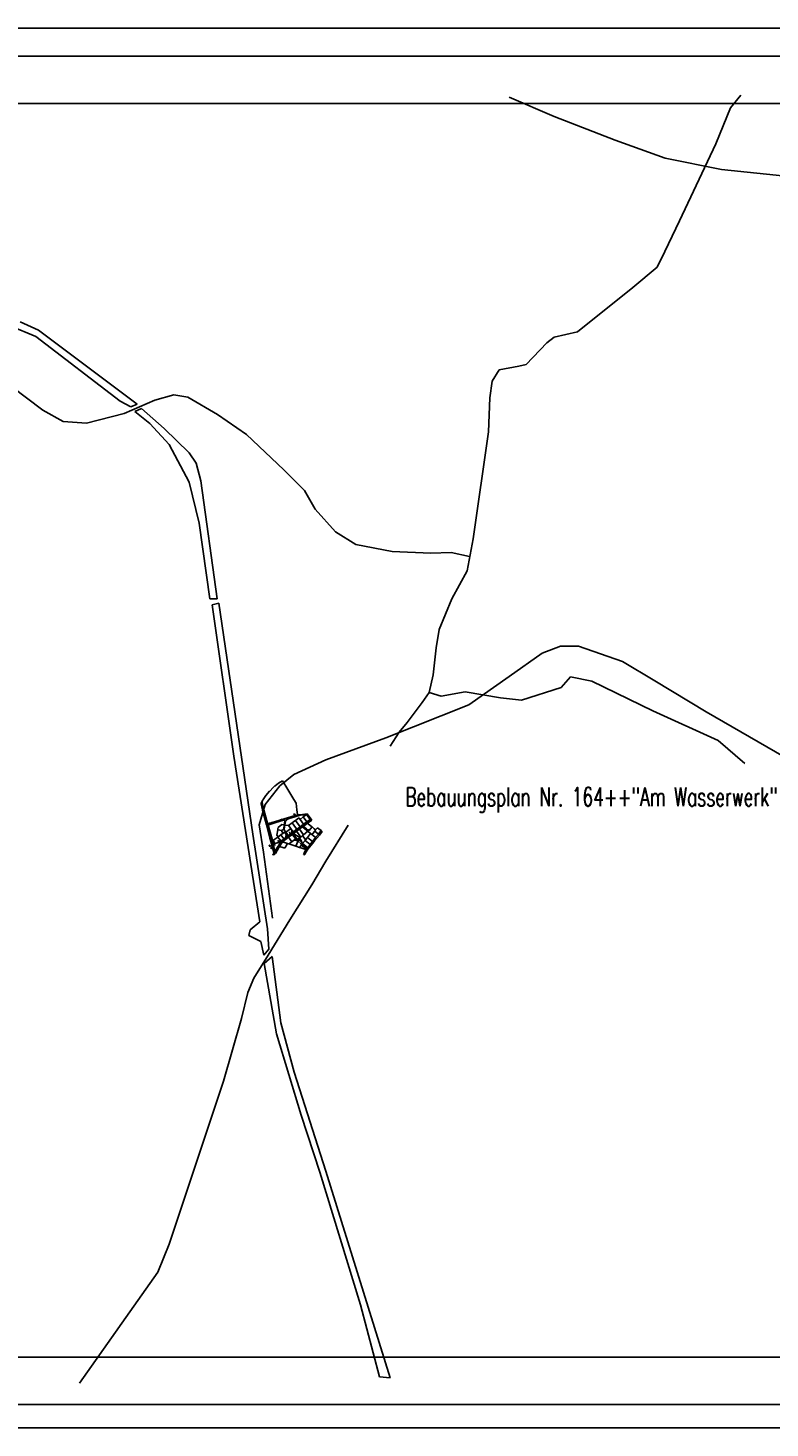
# Model space of a CAD drawing. Extents: x 3404591 to 3419117, y 5785597 to 5793047.
# Tile 2 of 3: x 3408490 to 3412425, y 5785622 to 5793047. Entities that reach past the tile are written whole.
import ezdxf

# ---------------------------------------------------------------- set-up
doc = ezdxf.new("R2010")
doc.units = 0
doc.header["$MEASUREMENT"] = 0
for name, pattern in [('LINIENART0', [0]), ('LINIENART1', [50, 40, -10]), ('LINIENART2', [26, 20, -6])]:
    doc.linetypes.add(name, pattern=pattern)
for name, color, linetype in [('Autobahn', 7, 'Continuous'), ('Beschriftung_Kreis', 7, 'Continuous'), ('Bundesstraße', 7, 'Continuous'), ('Eisenbahn', 7, 'Continuous'), ('hl', 7, 'Continuous'), ('KATASTER', 7, 'Continuous'), ('Landstraße', 7, 'Continuous'), ('MwKanalPlanung', 7, 'Continuous'), ('NULLEBENE', 7, 'Continuous'), ('Rahmen', 7, 'Continuous'), ('RwKanalBestand', 7, 'Continuous'), ('SwKanalPlanung', 7, 'Continuous')]:
    doc.layers.add(name, color=color, linetype=linetype)
doc.styles.add('SIMPLEX', font='simplex')

# ---------------------------------------------------------------- blocks, each defined once
blk = doc.blocks.new('EINLAUM-107')
at = {"layer": 'NULLEBENE', "color": 1, "linetype": 'LINIENART0'}
for p, q in [((-0.40022, 0.24996), (-0.40022, -0.25004)), ((-0.40022, 0.24996), (0.39978, 0.24996)), ((-0.25, 0.25), (-0.25, -0.25)), ((0, -0.25), (0, 0.25)), ((0.25, -0.25), (0.25, 0.25)), ((0.39978, 0.24996), (0.39978, -0.25004)), ((-0.40022, -0.25004), (0.39978, -0.25004))]:
    blk.add_line(p, q, dxfattribs=at)
blk = doc.blocks.new('RPFEIL-34')
at = {"layer": 'NULLEBENE', "color": 1, "linetype": 'LINIENART0'}
for p, q in [((0.00025, 0.25048), (-0.74975, 0.50048)), ((-0.74975, -0.49952), (-0.74975, 0.50048)), ((0.00025, 0.25048), (0.75025, 0.00048)), ((0.75025, 0.00048), (0.00025, 0.25048)), ((0.75025, 0.00048), (0.00025, -0.24952)), ((0.00025, -0.24952), (-0.74975, -0.49952))]:
    blk.add_line(p, q, dxfattribs=at)
at = {"layer": 'NULLEBENE', "color": 253, "linetype": 'LINIENART0'}
blk.add_line((0.00025, -0.24952), (0.00025, -0.24952), dxfattribs=at)
blk = doc.blocks.new('NORM-12')
at = {"layer": 'NULLEBENE', "color": 144, "linetype": 'LINIENART0'}
for q in [(-0.35355, 0.35355), (-0.35355, -0.35355), (0.35428, 0.35428), (0.35355, -0.35355)]:
    blk.add_line((0, 0), q, dxfattribs=at)
at = {"layer": 'NULLEBENE', "color": 88, "linetype": 'LINIENART0'}
blk.add_line((0.5, 0), (0.5, 0), dxfattribs=at)
at = {"layer": 'NULLEBENE', "color": 144, "linetype": 'LINIENART0'}
blk.add_circle((0, 0), 0.5, dxfattribs=at)
blk = doc.blocks.new('EINLEITUNGSBW-101')
at = {"layer": 'NULLEBENE', "color": 101, "linetype": 'LINIENART0'}
for p, q in [((-0.5, -0.28867), (0, 0.57733)), ((-0.5, -0.28867), (0, 0.57733)), ((0, 0.57733), (0.5, -0.28867)), ((0, 0), (0.13452, 0.10425)), ((-0.5, -0.28867), (0.5, -0.28867))]:
    blk.add_line(p, q, dxfattribs=at)
blk = doc.blocks.new('SCHACHT_EINL-19')
at = {"layer": 'NULLEBENE', "color": 128, "linetype": 'LINIENART0'}
for p, q in [((0.39491, 0), (-0.39491, 0)), ((0.38206, 0.1), (-0.38376, 0.1)), ((0.34065, 0.2), (-0.34235, 0.2)), ((0.25726, 0.3), (-0.25896, 0.3)), ((0.04711, 0.4), (-0.05857, 0.4)), ((0.38206, -0.1), (-0.38376, -0.1)), ((0.34065, -0.2), (-0.34235, -0.2)), ((0.25726, -0.3), (-0.25896, -0.3)), ((0.05159, -0.4), (-0.0529, -0.4))]:
    blk.add_line(p, q, dxfattribs=at)
blk.add_circle((-0.00085, 0), 0.51253, dxfattribs=at)

msp = doc.modelspace()

# ---------------------------------------------------------------- linework, layer by layer
at = {"layer": 'Autobahn', "color": 163, "linetype": 'LINIENART0'}
for p, q in [((3411042.77303, 5792680.07566), (3411281.44079, 5792577.78947)), ((3411281.44079, 5792577.78947), (3411604.21053, 5792452.77303)), ((3411604.21053, 5792452.77303), (3411870.15461, 5792357.30592)), ((3411870.15461, 5792357.30592), (3412167.92105, 5792295.93421)), ((3412167.92105, 5792295.93421), (3412542.97039, 5792257.29276))]:
    msp.add_line(p, q, dxfattribs=at)
at = {"layer": 'Bundesstraße', "color": 173, "linetype": 'LINIENART0'}
for p, q in [((3412215.65461, 5792623.25), (3412270.20724, 5792691.44079)), ((3412138.37171, 5792432.31579), (3412215.65461, 5792623.25)), ((3411945.25329, 5792024.63158), (3412138.37171, 5792432.31579)), ((3411867.97039, 5791860.97368), (3411945.25329, 5792024.63158)), ((3411827.05592, 5791779.14474), (3411867.97039, 5791860.97368)), ((3411697.49342, 5791670.03947), (3411827.05592, 5791779.14474)), ((3411404.27303, 5791435.91776), (3411697.49342, 5791670.03947)), ((3411281.52961, 5791406.36842), (3411404.27303, 5791435.91776)), ((3411132.02632, 5791262.63487), (3411241.13158, 5791376.28618)), ((3411241.13158, 5791376.28618), (3411281.52961, 5791406.36842)), ((3410952.45724, 5791173.98684), (3410988.82566, 5791233.08553)), ((3410988.82566, 5791233.08553), (3411093.38487, 5791253.54276)), ((3411093.38487, 5791253.54276), (3411132.02632, 5791262.63487)), ((3410938.81908, 5791085.33882), (3410952.45724, 5791173.98684)), ((3410932, 5790905.76974), (3410938.81908, 5791085.33882)), ((3410851.125, 5790338.44079), (3410932, 5790905.76974)), ((3410819.30263, 5790167.96382), (3410851.125, 5790338.44079)), ((3410737.47368, 5790020.21711), (3410819.30263, 5790167.96382)), ((3410671.55592, 5789856.55921), (3410737.47368, 5790020.21711)), ((3410655.64474, 5789758.81908), (3410671.55592, 5789856.55921)), ((3410639.73355, 5789615.61842), (3410655.64474, 5789758.81908)), ((3410617.00329, 5789522.42434), (3410639.73355, 5789615.61842)), ((3410580.25987, 5789469.69572), (3410617.00329, 5789522.42434)), ((3410580.25987, 5789469.69572), (3410500.2023, 5789364.40789)), ((3410500.2023, 5789364.40789), (3410458.47533, 5789312.97697)), ((3410458.47533, 5789312.97697), (3410410.44079, 5789237.28618)), ((3410188.36349, 5788819.17599), (3410069.12664, 5788628.32401)), ((3410069.12664, 5788628.32401), (3409994.52796, 5788501.94408)), ((3409994.52796, 5788501.94408), (3409878.00164, 5788317.74342)), ((3409878.00164, 5788317.74342), (3409763.50493, 5788129.17599)), ((3409763.50493, 5788129.17599), (3409688.04276, 5788007.88487)), ((3409688.04276, 5788007.88487), (3409655.87171, 5787932.08553)), ((3409655.87171, 5787932.08553), (3409621.77632, 5787793.43092)), ((3409621.77632, 5787793.43092), (3409526.30921, 5787461.56908)), ((3409526.30921, 5787461.56908), (3409239.0625, 5786596.82895)), ((3409239.0625, 5786596.82895), (3409179.26974, 5786447.65461)), ((3409179.26974, 5786447.65461), (3408763.30592, 5785858.94079))]:
    msp.add_line(p, q, dxfattribs=at)
at = {"layer": 'Eisenbahn', "color": 166, "linetype": 'LINIENART0'}
for p, q in [((3411216.38816, 5789732.02303), (3411041.36513, 5789607.00658)), ((3411314.12829, 5789768.39145), (3411216.38816, 5789732.02303)), ((3411409.59539, 5789768.39145), (3411314.12829, 5789768.39145)), ((3411643.71711, 5789686.5625), (3411409.59539, 5789768.39145)), ((3411814.59211, 5789585.33553), (3411643.71711, 5789686.5625)), ((3411041.36513, 5789607.00658), (3410827.70066, 5789456.98684)), ((3412087.35526, 5789419.40461), (3411814.59211, 5789585.33553)), ((3410827.70066, 5789456.98684), (3410388.59868, 5789282.90132)), ((3412662.43092, 5789087.54276), (3412087.35526, 5789419.40461)), ((3410388.59868, 5789282.90132), (3410070.375, 5789164.70395)), ((3410070.375, 5789164.70395), (3409899.89803, 5789087.42105)), ((3409899.89803, 5789087.42105), (3409824.88816, 5789028.32237)), ((3409824.88816, 5789028.32237), (3409747.60526, 5788928.30921)), ((3409747.60526, 5788928.30921), (3409715.78289, 5788821.47697)), ((3409715.78289, 5788821.47697), (3409738.16776, 5788676.55592)), ((3409738.16776, 5788676.55592), (3409785.90132, 5788326.50987))]:
    msp.add_line(p, q, dxfattribs=at)
at = {"layer": 'hl', "color": 108, "linetype": 'LINIENART0'}
for p, q in [((3408530.92105, 5791411.28947), (3408395.03289, 5791467.24342)), ((3408448.95395, 5791487.78289), (3408544.875, 5791445.15132)), ((3408544.875, 5791445.15132), (3409069.14474, 5791051.58553)), ((3408978.55263, 5791067.57237), (3408530.92105, 5791411.28947)), ((3409034.50658, 5791038.26316), (3408978.55263, 5791067.57237)), ((3409069.14474, 5791051.58553), (3409034.50658, 5791038.26316)), ((3409057.01974, 5791012.99342), (3409091.65789, 5791028.98026)), ((3409136.95395, 5790949.04605), (3409057.01974, 5791012.99342)), ((3409091.65789, 5791028.98026), (3409211.55921, 5790922.40132)), ((3409238.20395, 5790837.13816), (3409136.95395, 5790949.04605)), ((3409211.55921, 5790922.40132), (3409344.78289, 5790794.50658)), ((3409344.78289, 5790637.30263), (3409238.20395, 5790837.13816)), ((3409344.78289, 5790794.50658), (3409382.08553, 5790738.55263)), ((3409382.08553, 5790738.55263), (3409406.06579, 5790645.29605)), ((3409398.07237, 5790421.48026), (3409344.78289, 5790637.30263)), ((3409406.06579, 5790645.29605), (3409493.99342, 5790019.14474)), ((3409454.02632, 5790019.14474), (3409398.07237, 5790421.48026)), ((3409493.99342, 5790019.14474), (3409454.02632, 5790019.14474)), ((3409467.10526, 5789988.16447), (3409501.74342, 5789996.15789)), ((3409580.84868, 5789184.99342), (3409467.10526, 5789988.16447)), ((3409501.74342, 5789996.15789), (3409682.92763, 5788770.5)), ((3409719.40132, 5788305.71711), (3409580.84868, 5789184.99342)), ((3409682.92763, 5788770.5), (3409759.36842, 5788268.41447)), ((3409660.78289, 5788233.77632), (3409668.77632, 5788263.08553)), ((3409724.73026, 5788201.80263), (3409660.78289, 5788233.77632)), ((3409668.77632, 5788263.08553), (3409719.40132, 5788305.71711)), ((3409759.36842, 5788268.41447), (3409767.36184, 5788161.83553)), ((3409740.71711, 5788129.86184), (3409724.73026, 5788201.80263)), ((3409767.36184, 5788161.83553), (3409740.71711, 5788129.86184)), ((3409742.26974, 5788085.13816), (3409784.90132, 5788122.44079)), ((3409808.44737, 5787711.90132), (3409742.26974, 5788085.13816)), ((3409784.90132, 5788122.44079), (3409830.19737, 5787770.73026)), ((3409830.19737, 5787770.73026), (3409902.13816, 5787509.61184)), ((3409939.32237, 5787281.61842), (3409808.44737, 5787711.90132)), ((3409902.13816, 5787509.61184), (3410070, 5786984.71053)), ((3410037.90789, 5786977.86842), (3409939.32237, 5787281.61842)), ((3410253.73026, 5786274.44737), (3410037.90789, 5786977.86842)), ((3410070, 5786984.71053), (3410410.93421, 5785888.09868)), ((3410354.98026, 5785893.42763), (3410253.73026, 5786274.44737)), ((3410410.93421, 5785888.09868), (3410354.98026, 5785893.42763))]:
    msp.add_line(p, q, dxfattribs=at)
at = {"layer": 'KATASTER', "color": 92, "linetype": 'LINIENART0'}
for p, q in [((3409839.45, 5789053.9), (3409818.66, 5789041.27)), ((3409856.74, 5789026.73), (3409839.45, 5789053.9)), ((3409752.02, 5788976.8), (3409740.79, 5788960.61)), ((3409770.79, 5788998.5), (3409752.02, 5788976.8)), ((3409772.22, 5789000), (3409770.79, 5788998.5)), ((3409790.06, 5789018.68), (3409772.22, 5789000)), ((3409800, 5789027.16), (3409790.06, 5789018.68)), ((3409801.2, 5789028.18), (3409800, 5789027.16)), ((3409818.66, 5789041.27), (3409801.2, 5789028.18)), ((3409872.72, 5789000), (3409856.74, 5789026.73)), ((3409900, 5788954.36), (3409872.72, 5789000)), ((3409726.1, 5788931.56), (3409726.69, 5788936.06)), ((3409733.39, 5788900), (3409726.1, 5788931.56)), ((3409726.69, 5788936.06), (3409731.8, 5788946.14)), ((3409740.79, 5788960.61), (3409731.8, 5788946.14)), ((3409731.8, 5788946.14), (3409732.11, 5788939.95)), ((3409732.11, 5788939.95), (3409739.26, 5788904.9)), ((3409739.26, 5788904.9), (3409740.59, 5788900)), ((3409911.62, 5788934.92), (3409900, 5788954.36)), ((3409915.94, 5788900), (3409911.62, 5788934.92)), ((3409733.83, 5788898.08), (3409733.39, 5788900)), ((3409754.32, 5788821.19), (3409733.83, 5788898.08)), ((3409740.59, 5788900), (3409761.37, 5788823.16)), ((3409800, 5788834.9), (3409761.37, 5788823.16)), ((3409762.31, 5788819.69), (3409800, 5788831.13)), ((3409800, 5788831.13), (3409845.83, 5788845.05)), ((3409815.71, 5788839.67), (3409800, 5788834.9)), ((3409844.75, 5788848.49), (3409815.71, 5788839.67)), ((3409900, 5788865.27), (3409844.75, 5788848.49)), ((3409845.83, 5788845.05), (3409844.75, 5788848.49)), ((3409845.83, 5788845.05), (3409847.24, 5788845.32)), ((3409847.24, 5788845.32), (3409847.92, 5788845.27)), ((3409847.92, 5788845.27), (3409849.2, 5788844.82)), ((3409852.05, 5788839.5), (3409849.16, 5788820.34)), ((3409849.2, 5788844.82), (3409849.76, 5788844.43)), ((3409849.76, 5788844.43), (3409851.1, 5788843.44)), ((3409851.1, 5788843.44), (3409851.99, 5788841.65)), ((3409851.76, 5788820.82), (3409853.09, 5788829.66)), ((3409851.99, 5788841.65), (3409852.05, 5788839.5)), ((3409853.09, 5788829.66), (3409854.02, 5788833.96)), ((3409854.02, 5788833.96), (3409855.38, 5788837.47)), ((3409856.53, 5788840), (3409855.38, 5788837.47)), ((3409857.22, 5788841.24), (3409856.53, 5788840)), ((3409857.98, 5788842.44), (3409857.22, 5788841.24)), ((3409858.81, 5788843.6), (3409857.98, 5788842.44)), ((3409861.66, 5788846.77), (3409858.81, 5788843.6)), ((3409862.96, 5788847.94), (3409861.66, 5788846.77)), ((3409864.23, 5788848.96), (3409862.96, 5788847.94)), ((3409865.56, 5788849.93), (3409864.23, 5788848.96)), ((3409866.93, 5788850.83), (3409865.56, 5788849.93)), ((3409868.34, 5788851.66), (3409866.93, 5788850.83)), ((3409872.79, 5788853.73), (3409868.34, 5788851.66)), ((3409871.86, 5788816.92), (3409890.77, 5788830.87)), ((3409872.79, 5788853.73), (3409875.29, 5788854.52)), ((3409875.29, 5788854.52), (3409900, 5788861.64)), ((3409890.77, 5788830.87), (3409900, 5788837.68)), ((3409890.77, 5788830.87), (3409900, 5788818.36)), ((3409900, 5788861.64), (3409934.03, 5788871.44)), ((3409916.68, 5788870.33), (3409900, 5788865.27)), ((3409900, 5788837.68), (3409908.87, 5788844.23)), ((3409908.87, 5788844.23), (3409926.98, 5788857.58)), ((3409908.87, 5788844.23), (3409933.83, 5788810.41)), ((3409918.85, 5788876.41), (3409915.94, 5788900)), ((3409918.85, 5788876.41), (3409916.68, 5788870.33)), ((3409933.62, 5788873.91), (3409918.85, 5788876.41)), ((3409926.98, 5788857.58), (3409932.92, 5788849.54)), ((3409932.92, 5788849.54), (3409950.28, 5788862.4)), ((3409932.92, 5788849.54), (3409951.93, 5788823.77)), ((3409971.31, 5788878.58), (3409933.62, 5788873.91)), ((3409934.04, 5788871.44), (3409934.03, 5788871.44)), ((3409934.04, 5788871.44), (3409967.27, 5788875.56)), ((3409950.28, 5788862.4), (3409967.59, 5788875.13)), ((3409950.28, 5788862.4), (3409969.23, 5788836.53)), ((3409969.23, 5788836.53), (3409951.93, 5788823.77)), ((3409956.63, 5788817.95), (3409972.45, 5788829.58)), ((3409967.27, 5788875.56), (3409967.59, 5788875.13)), ((3409971.31, 5788878.58), (3409967.59, 5788875.13)), ((3409967.59, 5788875.13), (3409986.53, 5788849.3)), ((3409986.53, 5788849.3), (3409969.23, 5788836.53)), ((3409990.56, 5788852.27), (3409971.31, 5788878.58)), ((3409995.02, 5788846.19), (3409972.45, 5788829.58)), ((3409975.77, 5788826.83), (3409972.45, 5788829.58)), ((3409990.56, 5788852.27), (3409986.53, 5788849.3)), ((3409990.56, 5788852.27), (3409995.02, 5788846.19)), ((3409754.32, 5788821.19), (3409761.37, 5788823.16)), ((3409759.96, 5788800), (3409754.32, 5788821.19)), ((3409773.45, 5788749.24), (3409759.96, 5788800)), ((3409761.37, 5788823.16), (3409762.31, 5788819.69)), ((3409762.31, 5788819.69), (3409767.63, 5788800)), ((3409767.63, 5788800), (3409785.65, 5788733.38)), ((3409815.8, 5788755.63), (3409800, 5788743.97)), ((3409814.22, 5788794.13), (3409809.97, 5788765.93)), ((3409809.97, 5788765.93), (3409816.94, 5788756.48)), ((3409814.22, 5788794.13), (3409815.11, 5788800)), ((3409836.47, 5788790.77), (3409814.22, 5788794.13)), ((3409815.11, 5788800), (3409816.16, 5788806.98)), ((3409816.94, 5788756.48), (3409815.8, 5788755.63)), ((3409832.04, 5788733.62), (3409815.8, 5788755.63)), ((3409816.16, 5788806.98), (3409836.8, 5788822.2)), ((3409816.94, 5788756.48), (3409831.49, 5788767.21)), ((3409831.49, 5788767.21), (3409843.1, 5788775.77)), ((3409846.92, 5788746.29), (3409831.49, 5788767.21)), ((3409835.72, 5788785.77), (3409836.47, 5788790.77)), ((3409843.1, 5788775.77), (3409835.72, 5788785.77)), ((3409836.47, 5788790.77), (3409845.73, 5788797.6)), ((3409836.8, 5788822.2), (3409849.16, 5788820.34)), ((3409871.96, 5788755.37), (3409839.54, 5788731.45)), ((3409850.8, 5788781.46), (3409843.1, 5788775.77)), ((3409846.09, 5788800), (3409845.73, 5788797.6)), ((3409845.73, 5788797.6), (3409848.72, 5788793.5)), ((3409849.16, 5788820.34), (3409846.09, 5788800)), ((3409862.47, 5788757.76), (3409846.92, 5788746.29)), ((3409848.44, 5788795.49), (3409848.39, 5788794.59)), ((3409848.39, 5788794.59), (3409848.72, 5788793.5)), ((3409848.44, 5788795.49), (3409849.12, 5788800)), ((3409848.72, 5788793.5), (3409857.3, 5788781.91)), ((3409849.12, 5788800), (3409852.12, 5788819.89)), ((3409849.16, 5788820.34), (3409852.12, 5788819.89)), ((3409863.08, 5788764.81), (3409850.8, 5788781.46)), ((3409852.12, 5788819.89), (3409851.76, 5788820.82)), ((3409852.12, 5788819.89), (3409871.86, 5788816.92)), ((3409881.82, 5788800), (3409857.3, 5788781.91)), ((3409857.3, 5788781.91), (3409867.88, 5788767.57)), ((3409862.47, 5788757.76), (3409868.35, 5788762.1)), ((3409862.47, 5788757.76), (3409863.7, 5788759.1)), ((3409863.51, 5788764.29), (3409863.08, 5788764.81)), ((3409863.83, 5788763.77), (3409863.51, 5788764.29)), ((3409863.7, 5788759.1), (3409863.98, 5788759.64)), ((3409864.09, 5788763.21), (3409863.83, 5788763.77)), ((3409863.98, 5788759.64), (3409864.19, 5788760.21)), ((3409864.26, 5788762.63), (3409864.09, 5788763.21)), ((3409864.19, 5788760.21), (3409864.33, 5788760.81)), ((3409864.36, 5788762.03), (3409864.26, 5788762.63)), ((3409864.33, 5788760.81), (3409864.38, 5788761.42)), ((3409864.38, 5788761.42), (3409864.36, 5788762.03)), ((3409867.88, 5788767.57), (3409869.34, 5788766.39)), ((3409868.35, 5788762.1), (3409874.43, 5788766.58)), ((3409868.35, 5788762.1), (3409872.8, 5788755.99)), ((3409869.34, 5788766.39), (3409869.91, 5788766.12)), ((3409869.91, 5788766.12), (3409870.51, 5788765.93)), ((3409870.51, 5788765.93), (3409871.13, 5788765.82)), ((3409871.13, 5788765.82), (3409871.75, 5788765.78)), ((3409871.75, 5788765.78), (3409872.38, 5788765.83)), ((3409883.45, 5788801.2), (3409871.86, 5788816.92)), ((3409872.8, 5788755.99), (3409871.96, 5788755.37)), ((3409889.82, 5788731.3), (3409871.96, 5788755.37)), ((3409872.38, 5788765.83), (3409873, 5788765.95)), ((3409872.8, 5788755.99), (3409885.65, 5788765.51)), ((3409873, 5788765.95), (3409873.6, 5788766.15)), ((3409873.6, 5788766.15), (3409874.43, 5788766.58)), ((3409889.95, 5788778.04), (3409874.43, 5788766.58)), ((3409883.45, 5788801.2), (3409881.82, 5788800)), ((3409884.34, 5788800), (3409883.45, 5788801.2)), ((3409896.81, 5788783.1), (3409884.34, 5788800)), ((3409885.65, 5788765.51), (3409894.48, 5788772.01)), ((3409885.65, 5788765.51), (3409888.48, 5788766.82)), ((3409888.48, 5788766.82), (3409891.6, 5788766.97)), ((3409896.81, 5788783.1), (3409889.95, 5788778.04)), ((3409889.95, 5788778.04), (3409894.48, 5788772.01)), ((3409891.6, 5788766.97), (3409894.53, 5788765.91)), ((3409894.48, 5788772.01), (3409900, 5788776.08)), ((3409894.53, 5788765.91), (3409896.84, 5788763.83)), ((3409900, 5788785.45), (3409896.81, 5788783.1)), ((3409896.84, 5788763.83), (3409900, 5788759.56)), ((3409899.8, 5788770.82), (3409900, 5788771.7)), ((3409900, 5788768.91), (3409899.8, 5788770.82)), ((3409900, 5788818.36), (3409913.54, 5788800)), ((3409915.72, 5788797.05), (3409900, 5788785.45)), ((3409900, 5788776.08), (3409902.92, 5788778.23)), ((3409900, 5788771.7), (3409900.35, 5788773.24)), ((3409900.01, 5788768.81), (3409900, 5788768.91)), ((3409900, 5788759.56), (3409909.92, 5788746.14)), ((3409901.81, 5788765.9), (3409900.01, 5788768.81)), ((3409900.35, 5788773.24), (3409901.26, 5788775.74)), ((3409901.26, 5788775.74), (3409902.92, 5788778.23)), ((3409914.46, 5788749.02), (3409901.81, 5788765.9)), ((3409902.92, 5788778.23), (3409913.99, 5788786.42)), ((3409913.54, 5788800), (3409915.72, 5788797.05)), ((3409913.99, 5788786.42), (3409930.16, 5788798.37)), ((3409936.19, 5788756.15), (3409913.99, 5788786.42)), ((3409919.72, 5788800), (3409915.72, 5788797.05)), ((3409933.83, 5788810.41), (3409919.72, 5788800)), ((3409927.61, 5788749.25), (3409936.19, 5788756.15)), ((3409930.16, 5788798.37), (3409932.36, 5788800)), ((3409951.53, 5788768.25), (3409930.16, 5788798.37)), ((3409932.36, 5788800), (3409934, 5788801.21)), ((3409951.93, 5788823.77), (3409933.83, 5788810.41)), ((3409943.82, 5788817.78), (3409933.83, 5788810.41)), ((3409934, 5788801.21), (3409945.36, 5788809.59)), ((3409936.19, 5788756.15), (3409946.62, 5788764.38)), ((3409951.93, 5788823.77), (3409943.82, 5788817.78)), ((3409943.82, 5788817.78), (3409948.62, 5788812)), ((3409945.36, 5788809.59), (3409946.17, 5788810.18)), ((3409948.62, 5788812), (3409946.17, 5788810.18)), ((3409946.17, 5788810.18), (3409949.17, 5788807.23)), ((3409946.62, 5788764.38), (3409951.53, 5788768.25)), ((3409946.62, 5788764.38), (3409962.15, 5788741.84)), ((3409956.63, 5788817.95), (3409948.62, 5788812)), ((3409949.17, 5788807.23), (3409958.07, 5788800)), ((3409951.53, 5788768.25), (3409974.67, 5788786.52)), ((3409953.58, 5788811.64), (3409953.79, 5788813.51)), ((3409954.14, 5788810.12), (3409953.58, 5788811.64)), ((3409953.79, 5788813.51), (3409954.76, 5788815.73)), ((3409957.74, 5788807.54), (3409954.14, 5788810.12)), ((3409954.76, 5788815.73), (3409956.63, 5788817.95)), ((3409966.68, 5788800), (3409957.74, 5788807.54)), ((3409958.07, 5788800), (3409974.67, 5788786.52)), ((3409972.14, 5788754.29), (3409962.15, 5788741.84)), ((3409973.24, 5788794.46), (3409966.68, 5788800)), ((3409988.74, 5788775.01), (3409972.14, 5788754.29)), ((3409972.14, 5788754.29), (3409998.26, 5788732.2)), ((3409975.49, 5788793.98), (3409973.24, 5788794.46)), ((3409974.67, 5788786.52), (3409976.72, 5788784.85)), ((3409977.74, 5788794.94), (3409975.49, 5788793.98)), ((3409995.81, 5788809.85), (3409975.77, 5788826.83)), ((3409976.72, 5788784.85), (3409983.31, 5788792.97)), ((3409988.74, 5788775.01), (3409976.72, 5788784.85)), ((3409979.51, 5788796.39), (3409977.74, 5788794.94)), ((3409983.31, 5788792.97), (3409979.51, 5788796.39)), ((3409988.88, 5788800), (3409983.31, 5788792.97)), ((3409995.47, 5788769.5), (3409988.74, 5788775.01)), ((3409996.35, 5788809.44), (3409988.88, 5788800)), ((3410000, 5788775.03), (3409995.47, 5788769.5)), ((3409995.47, 5788769.5), (3410000, 5788765.79)), ((3409995.81, 5788809.85), (3409996.35, 5788809.44)), ((3409996.35, 5788809.44), (3410000, 5788806.36)), ((3410000, 5788806.36), (3410007.53, 5788800)), ((3410010.57, 5788787.93), (3410000, 5788775.03)), ((3410000, 5788765.79), (3410015.28, 5788753.27)), ((3410004.48, 5788739.9), (3410015.28, 5788753.27)), ((3410007.53, 5788800), (3410015.16, 5788793.55)), ((3410035.41, 5788766.85), (3410010.32, 5788735.83)), ((3410015.16, 5788793.55), (3410010.57, 5788787.93)), ((3410010.57, 5788787.93), (3410030.01, 5788771.51)), ((3410015.16, 5788793.55), (3410020.3, 5788800)), ((3410015.28, 5788753.27), (3410030.01, 5788771.51)), ((3410020.3, 5788800), (3410024.65, 5788805.46)), ((3410031.92, 5788800), (3410024.65, 5788805.46)), ((3410030.01, 5788771.51), (3410045.32, 5788789.99)), ((3410035.41, 5788766.85), (3410030.01, 5788771.51)), ((3410045.32, 5788789.99), (3410031.92, 5788800)), ((3410050.72, 5788785.81), (3410035.41, 5788766.85)), ((3410045.32, 5788789.99), (3410050.72, 5788785.81)), ((3409778.14, 5788731.63), (3409773.45, 5788749.24)), ((3409785.65, 5788733.38), (3409778.14, 5788731.63)), ((3409784.71, 5788706.96), (3409778.14, 5788731.63)), ((3409785.56, 5788703.95), (3409784.71, 5788706.96)), ((3409793.18, 5788705.51), (3409785.56, 5788703.95)), ((3409786.68, 5788700), (3409785.56, 5788703.95)), ((3409800, 5788743.97), (3409785.65, 5788733.38)), ((3409785.65, 5788733.38), (3409789.68, 5788718.47)), ((3409796.01, 5788667.08), (3409786.68, 5788700)), ((3409800, 5788721.29), (3409789.68, 5788718.47)), ((3409789.68, 5788718.47), (3409793.18, 5788705.51)), ((3409793.18, 5788705.51), (3409794.67, 5788700)), ((3409794.67, 5788700), (3409798.95, 5788684.18)), ((3409798.95, 5788684.18), (3409800, 5788679.59)), ((3409800, 5788683.69), (3409798.95, 5788684.18)), ((3409829.53, 5788729.37), (3409800, 5788721.29)), ((3409802.06, 5788682.74), (3409800, 5788683.69)), ((3409800, 5788679.59), (3409802.49, 5788668.69)), ((3409802.06, 5788682.74), (3409812.23, 5788700)), ((3409820.98, 5788700), (3409802.49, 5788668.69)), ((3409812.23, 5788700), (3409817.74, 5788709.35)), ((3409817.74, 5788709.35), (3409829.53, 5788729.37)), ((3409817.74, 5788709.35), (3409824.48, 5788705.93)), ((3409824.48, 5788705.93), (3409820.98, 5788700)), ((3409839.54, 5788731.45), (3409824.48, 5788705.93)), ((3409841.93, 5788700), (3409824.48, 5788705.93)), ((3409829.53, 5788729.37), (3409832.04, 5788733.62)), ((3409833.8, 5788736.61), (3409832.04, 5788733.62)), ((3409833.8, 5788736.61), (3409846.92, 5788746.29)), ((3409833.8, 5788736.61), (3409839.54, 5788731.45)), ((3409865.51, 5788722.59), (3409839.54, 5788731.45)), ((3409851.5, 5788696.75), (3409841.93, 5788700)), ((3409853.26, 5788700), (3409851.5, 5788696.75)), ((3409865.51, 5788722.59), (3409853.26, 5788700)), ((3409874.06, 5788719.67), (3409865.51, 5788722.59)), ((3409889.82, 5788731.3), (3409874.06, 5788719.67)), ((3409874.06, 5788719.67), (3409900, 5788710.83)), ((3409889.82, 5788731.3), (3409900, 5788738.82)), ((3409900, 5788738.82), (3409909.92, 5788746.14)), ((3409900, 5788710.83), (3409911.26, 5788706.99)), ((3409909.92, 5788746.14), (3409918.5, 5788734.28)), ((3409920.35, 5788731.76), (3409911.26, 5788706.99)), ((3409911.26, 5788706.99), (3409929.27, 5788700.85)), ((3409916.4, 5788746.66), (3409914.46, 5788749.02)), ((3409918.89, 5788745.55), (3409916.4, 5788746.66)), ((3409918.5, 5788734.28), (3409930.48, 5788743.44)), ((3409918.5, 5788734.28), (3409920.35, 5788731.76)), ((3409922.22, 5788746.04), (3409918.89, 5788745.55)), ((3409924.85, 5788747.36), (3409922.22, 5788746.04)), ((3409927.56, 5788749.32), (3409924.85, 5788747.36)), ((3409927.61, 5788749.25), (3409927.56, 5788749.32)), ((3409931.47, 5788744.2), (3409927.61, 5788749.25)), ((3409946.55, 5788722.36), (3409929.27, 5788700.85)), ((3409929.27, 5788700.85), (3409931.76, 5788700)), ((3409930.48, 5788743.44), (3409931.47, 5788744.2)), ((3409930.5, 5788743.42), (3409930.48, 5788743.44)), ((3409946.55, 5788722.36), (3409930.5, 5788743.42)), ((3409931.76, 5788700), (3409963.42, 5788689.2)), ((3409959.48, 5788738.51), (3409946.55, 5788722.36)), ((3409972.59, 5788700.56), (3409946.55, 5788722.36)), ((3409963.42, 5788689.2), (3409954.01, 5788670.77)), ((3409962.15, 5788741.84), (3409959.48, 5788738.51)), ((3409959.48, 5788738.51), (3409985.72, 5788716.79)), ((3409960.42, 5788667.95), (3409970.49, 5788686.78)), ((3409963.42, 5788689.2), (3409972.14, 5788700)), ((3409970.49, 5788686.78), (3409963.42, 5788689.2)), ((3409981.22, 5788700), (3409970.49, 5788686.78)), ((3409972.14, 5788700), (3409972.59, 5788700.56)), ((3409972.59, 5788700.56), (3409985.72, 5788716.79)), ((3410000, 5788723.12), (3409981.22, 5788700)), ((3409985.72, 5788716.79), (3409998.26, 5788732.2)), ((3409998.26, 5788732.2), (3410000, 5788734.35)), ((3410000, 5788734.35), (3410004.48, 5788739.9)), ((3410010.32, 5788735.83), (3410000, 5788723.12)), ((3410010.32, 5788735.83), (3410004.48, 5788739.9)), ((3409800, 5788668.07), (3409796.01, 5788667.08)), ((3409802.49, 5788668.69), (3409800, 5788668.07)), ((3409954.01, 5788670.77), (3409950.66, 5788663.19)), ((3409950.66, 5788663.19), (3409957.39, 5788660.94)), ((3409957.39, 5788660.94), (3409960.42, 5788667.95))]:
    msp.add_line(p, q, dxfattribs=at)
at = {"layer": 'Landstraße', "color": 172, "linetype": 'LINIENART0'}
for p, q in [((3408401.80592, 5791145.31579), (3408568.25329, 5791020.48026)), ((3408999.44079, 5791002.24342), (3409162.10526, 5791072.22697)), ((3409162.10526, 5791072.22697), (3409264.24342, 5791100.59868)), ((3409264.24342, 5791100.59868), (3409338.00987, 5791089.25)), ((3409338.00987, 5791089.25), (3409495, 5790996.56908)), ((3408568.25329, 5791020.48026), (3408676.06579, 5790959.95395)), ((3408800.90132, 5790950.49671), (3408999.44079, 5791002.24342)), ((3409495, 5790996.56908), (3409648.20724, 5790890.64803)), ((3408676.06579, 5790959.95395), (3408800.90132, 5790950.49671)), ((3409648.20724, 5790890.64803), (3409846.80921, 5790703.39474)), ((3409846.80921, 5790703.39474), (3409956.24013, 5790594.59211)), ((3409956.24013, 5790594.59211), (3410012.98355, 5790494.34539)), ((3410012.98355, 5790494.34539), (3410120.79605, 5790375.18421)), ((3410120.79605, 5790375.18421), (3410228.60855, 5790307.09211)), ((3410228.60855, 5790307.09211), (3410421.53618, 5790271.15461)), ((3410421.53618, 5790271.15461), (3410625.8125, 5790261.69737)), ((3410625.8125, 5790261.69737), (3410733.625, 5790265.48026)), ((3410733.625, 5790265.48026), (3410831.98026, 5790244.67434)), ((3411317.74671, 5789548.53289), (3411367.64803, 5789605.91941)), ((3411367.64803, 5789605.91941), (3411479.92599, 5789583.46382)), ((3411479.92599, 5789583.46382), (3411804.28454, 5789426.27467)), ((3410617.00329, 5789522.42434), (3410681.50493, 5789503.62171)), ((3410681.50493, 5789503.62171), (3410808.75329, 5789526.0773)), ((3410808.75329, 5789526.0773), (3410995.88322, 5789493.64145)), ((3411108.16118, 5789481.16612), (3411317.74671, 5789548.53289)), ((3410995.88322, 5789493.64145), (3411108.16118, 5789481.16612)), ((3411804.28454, 5789426.27467), (3412150.57566, 5789267.75987)), ((3412150.57566, 5789267.75987), (3412292.79441, 5789145.50164))]:
    msp.add_line(p, q, dxfattribs=at)
at = {"layer": 'MwKanalPlanung', "color": 154, "linetype": 'LINIENART0'}
for p, q in [((3409761.89214, 5788827.32299), (3409760.20729, 5788826.50492)), ((3409761.89214, 5788827.32299), (3409760.20729, 5788826.50492)), ((3409761.55849, 5788826.69955), (3409761.89214, 5788827.32299)), ((3409761.55849, 5788826.69955), (3409761.89214, 5788827.32299)), ((3409762.03704, 5788826.84444), (3409761.89214, 5788827.32299)), ((3409762.03704, 5788826.84444), (3409761.89214, 5788827.32299)), ((3409906.86666, 5788870.69629), (3409762.03704, 5788826.84444)), ((3409773.23741, 5788830.75813), (3409772.71, 5788832.5)), ((3409773.23741, 5788830.75813), (3409772.71, 5788832.5)), ((3409772.85398, 5788830.11962), (3409773.47742, 5788829.78597)), ((3409772.85398, 5788830.11962), (3409773.47742, 5788829.78597)), ((3409772.90376, 5788830.13469), (3409773.23741, 5788830.75813)), ((3409772.90376, 5788830.13469), (3409773.23741, 5788830.75813)), ((3409773.3823, 5788830.27959), (3409773.23741, 5788830.75813)), ((3409773.3823, 5788830.27959), (3409773.23741, 5788830.75813)), ((3409773.33253, 5788830.26452), (3409773.47742, 5788829.78597)), ((3409773.33253, 5788830.26452), (3409773.47742, 5788829.78597)), ((3409773.47742, 5788829.78597), (3409775.40952, 5788823.40482)), ((3409773.47742, 5788829.78597), (3409775.40952, 5788823.40482)), ((3409781.98174, 5788832.88335), (3409782.60518, 5788832.5497)), ((3409781.98174, 5788832.88335), (3409782.60518, 5788832.5497)), ((3409782.46029, 5788833.02824), (3409782.60518, 5788832.5497)), ((3409782.46029, 5788833.02824), (3409782.60518, 5788832.5497)), ((3409782.60518, 5788832.5497), (3409783.49173, 5788829.6217)), ((3409782.60518, 5788832.5497), (3409783.49173, 5788829.6217)), ((3409848.26595, 5788852.95303), (3409848.88939, 5788852.61938)), ((3409848.26595, 5788852.95303), (3409848.88939, 5788852.61938)), ((3409848.74449, 5788853.09793), (3409848.88939, 5788852.61938)), ((3409848.74449, 5788853.09793), (3409848.88939, 5788852.61938)), ((3409848.88939, 5788852.61938), (3409849.75825, 5788849.74978)), ((3409848.88939, 5788852.61938), (3409849.75825, 5788849.74978)), ((3409897.94663, 5788867.99546), (3409898.57007, 5788867.66181)), ((3409897.94663, 5788867.99546), (3409898.57007, 5788867.66181)), ((3409898.42517, 5788868.14036), (3409898.57007, 5788867.66181)), ((3409898.42517, 5788868.14036), (3409898.57007, 5788867.66181)), ((3409898.57007, 5788867.66181), (3409900.43427, 5788861.50492)), ((3409898.57007, 5788867.66181), (3409900.43427, 5788861.50492)), ((3409900.93036, 5788876.99958), (3409900.26336, 5788876.99958)), ((3409900.93036, 5788876.99958), (3409906.86666, 5788870.69629)), ((3409756.10073, 5788824.74354), (3409755.43373, 5788824.74354)), ((3409756.10073, 5788824.74354), (3409762.03704, 5788826.84444)), ((3409762.03704, 5788826.84444), (3409790.11307, 5788725.64318, 50.05)), ((3409765.26767, 5788813.32915), (3409763.87412, 5788812.94255)), ((3409765.26767, 5788813.32915), (3409763.87412, 5788812.94255)), ((3409765.74947, 5788813.46282), (3409765.26767, 5788813.32915)), ((3409765.74947, 5788813.46282), (3409765.26767, 5788813.32915)), ((3409765.88314, 5788812.98102), (3409765.26767, 5788813.32915)), ((3409765.88314, 5788812.98102), (3409765.26767, 5788813.32915)), ((3409778.16987, 5788698.7939), (3409777.50287, 5788698.7939)), ((3409778.16987, 5788698.7939), (3409786.84666, 5788703.12444)), ((3409786.84666, 5788703.12444), (3409784.57719, 5788706.89224, 49.5)), ((3409790.11307, 5788725.64318, 50.05), (3409786.28379, 5788718.41979, 50)), ((3409786.70927, 5788703.60519), (3409787.32741, 5788703.26182)), ((3409786.70927, 5788703.60519), (3409787.32741, 5788703.26182)), ((3409786.84666, 5788703.12444), (3409787.32741, 5788703.26182)), ((3409786.84666, 5788703.12444), (3409787.32741, 5788703.26182)), ((3409797.86924, 5788664.554), (3409786.84666, 5788703.12444)), ((3409787.32741, 5788703.26182), (3409793.17041, 5788706.4804)), ((3409787.32741, 5788703.26182), (3409793.17041, 5788706.4804)), ((3409790.11307, 5788725.64318), (3409790.57169, 5788730.61911)), ((3409791.23869, 5788730.61911), (3409790.57169, 5788730.61911)), ((3409788.30157, 5788663.93585), (3409787.63457, 5788663.93585)), ((3409788.30157, 5788663.93585), (3409797.86924, 5788664.554)), ((3409795.39816, 5788673.20084), (3409796.0163, 5788672.85747)), ((3409795.39816, 5788673.20084), (3409796.0163, 5788672.85747)), ((3409795.53555, 5788672.72008), (3409796.0163, 5788672.85747)), ((3409795.53555, 5788672.72008), (3409796.0163, 5788672.85747)), ((3409795.76889, 5788671.90359), (3409796.38703, 5788671.56022)), ((3409795.76889, 5788671.90359), (3409796.38703, 5788671.56022)), ((3409795.90628, 5788671.42283), (3409796.38703, 5788671.56022)), ((3409795.90628, 5788671.42283), (3409796.38703, 5788671.56022)), ((3409796.0163, 5788672.85747), (3409796.69, 5788673.05)), ((3409796.0163, 5788672.85747), (3409796.69, 5788673.05)), ((3409796.38703, 5788671.56022), (3409801.74088, 5788673.09023)), ((3409796.38703, 5788671.56022), (3409801.74088, 5788673.09023))]:
    msp.add_line(p, q, dxfattribs=at)
at = {"layer": 'NULLEBENE', "color": 144, "linetype": 'LINIENART0'}
for p, q in [((3405491.705, 5785996.915), (3414241.705, 5785996.90694)), ((3405116.68, 5785621.87702), (3419116.68, 5785621.87702))]:
    msp.add_line(p, q, dxfattribs=at)
at = {"layer": 'NULLEBENE', "color": 161, "linetype": 'LINIENART0'}
msp.add_line((3405241.68, 5785746.87702), (3414491.68, 5785746.87702), dxfattribs=at)
at = {"layer": 'Rahmen', "color": 144, "linetype": 'LINIENART0'}
for p, q in [((3416491.68, 5793046.87702), (3405116.68, 5793046.87702)), ((3414241.70903, 5792646.90694), (3405491.70903, 5792646.915))]:
    msp.add_line(p, q, dxfattribs=at)
at = {"layer": 'Rahmen', "color": 161, "linetype": 'LINIENART0'}
msp.add_line((3405241.68, 5792896.87702), (3418991.68, 5792896.87702), dxfattribs=at)
at = {"layer": 'RwKanalBestand', "color": 144, "linetype": 'LINIENART0'}
for q in [(3409886.99251, 5788787.06601), (3409891.443, 5788779.60699)]:
    msp.add_line((3409887.65951, 5788787.06601), q, dxfattribs=at)
at = {"layer": 'RwKanalBestand', "color": 144, "linetype": 'LINIENART1'}
for p, q in [((3409891.35937, 5788779.48247), (3409891.32616, 5788779.50477)), ((3409928.394, 5788754.78799), (3409891.443, 5788779.60699)), ((3409891.52662, 5788779.73152), (3409891.49342, 5788779.75382)), ((3409965.96033, 5788686.77874), (3409928.394, 5788754.78799))]:
    msp.add_line(p, q, dxfattribs=at)
at = {"layer": 'SwKanalPlanung', "color": 101, "linetype": 'LINIENART2'}
for p, q in [((3409870.78009, 5788758.73078, 50.45), (3409832.43696, 5788731.01339, 50.23)), ((3409870.95585, 5788758.48765, 50.45), (3409832.61271, 5788730.77027, 50.23)), ((3409891.93243, 5788774.37495, 50.45), (3409870.77877, 5788758.72981, 50.3)), ((3409892.11082, 5788774.13375, 50.45), (3409870.95716, 5788758.48862, 50.3)), ((3409919.94607, 5788737.55513, 50.45), (3409891.90255, 5788774.16313, 50.263)), ((3409920.18422, 5788737.73757, 50.45), (3409892.1407, 5788774.34557, 50.263)), ((3409789.89777, 5788719.55066, 50.1), (3409784.34852, 5788706.99329, 49.5)), ((3409784.57719, 5788706.89224, 49.5), (3409784.57719, 5788706.89224)), ((3409784.57719, 5788706.89224, 49.5), (3409784.57719, 5788706.89224)), ((3409790.35511, 5788719.34856, 50.1), (3409784.80585, 5788706.79119, 49.5)), ((3409832.48575, 5788731.03665, 50.3), (3409790.08736, 5788719.59443, 50)), ((3409832.56392, 5788730.74701, 50.3), (3409790.16552, 5788719.30479, 50)), ((3409965.34912, 5788689.66664, 50.4), (3409919.95629, 5788737.54314, 49.95)), ((3409965.56682, 5788689.87305, 50.4), (3409920.174, 5788737.74955, 49.95))]:
    msp.add_line(p, q, dxfattribs=at)
at = {"layer": 'SwKanalPlanung', "color": 101, "linetype": 'LINIENART0'}
for p, q in [((3409853.73892, 5788759.5662), (3409853.07192, 5788759.5662)), ((3409853.73892, 5788759.5662), (3409870.86797, 5788758.60921)), ((3409873.55131, 5788761.40226), (3409871.48921, 5788765.31131)), ((3409873.55131, 5788761.40226), (3409871.48921, 5788765.31131)), ((3409873.44663, 5788760.70295), (3409873.55131, 5788761.40226)), ((3409873.44663, 5788760.70295), (3409873.55131, 5788761.40226)), ((3409873.84863, 5788761.00026), (3409873.55131, 5788761.40226)), ((3409873.84863, 5788761.00026), (3409873.55131, 5788761.40226)), ((3409875.37703, 5788778.78751), (3409874.71003, 5788778.78751)), ((3409875.37703, 5788778.78751), (3409892.02162, 5788774.25435)), ((3409886.14802, 5788769.7237), (3409886.84734, 5788769.61901)), ((3409886.14802, 5788769.7237), (3409886.84734, 5788769.61901)), ((3409886.55002, 5788770.02101), (3409886.84734, 5788769.61901)), ((3409886.55002, 5788770.02101), (3409886.84734, 5788769.61901)), ((3409886.84734, 5788769.61901), (3409889.15582, 5788767.83626)), ((3409886.84734, 5788769.61901), (3409889.15582, 5788767.83626)), ((3409891.53043, 5788774.07763), (3409891.63511, 5788774.77695)), ((3409891.53043, 5788774.07763), (3409891.63511, 5788774.77695)), ((3409891.63511, 5788774.77695), (3409892.92483, 5788778.61169)), ((3409891.63511, 5788774.77695), (3409892.92483, 5788778.61169)), ((3409891.93243, 5788774.37495), (3409891.63511, 5788774.77695)), ((3409891.93243, 5788774.37495), (3409891.63511, 5788774.77695)), ((3409768.91572, 5788710.80699), (3409768.24872, 5788710.80699)), ((3409768.91572, 5788710.80699), (3409784.57719, 5788706.89224)), ((3409790.12644, 5788719.44961), (3409792.71345, 5788716.18816)), ((3409796.04845, 5788716.18816), (3409792.71345, 5788716.18816)), ((3409816.54884, 5788735.71009), (3409815.88184, 5788735.71009)), ((3409816.54884, 5788735.71009), (3409832.52483, 5788730.89183)), ((3409829.20533, 5788729.84062), (3409829.81834, 5788729.48816)), ((3409829.20533, 5788729.84062), (3409829.81834, 5788729.48816)), ((3409829.68806, 5788729.97089), (3409829.81834, 5788729.48816)), ((3409829.68806, 5788729.97089), (3409829.81834, 5788729.48816)), ((3409829.81833, 5788729.48816), (3409830.15391, 5788728.4481)), ((3409829.81833, 5788729.48816), (3409830.15391, 5788728.4481)), ((3409903.60819, 5788741.74426), (3409902.94119, 5788741.74426)), ((3409903.60819, 5788741.74426), (3409920.06514, 5788737.64635)), ((3409963.53953, 5788701.4051), (3409962.87253, 5788701.4051)), ((3409963.53953, 5788701.4051), (3409965.45797, 5788689.76984)), ((3409965.42076, 5788689.59108), (3409965.40194, 5788688.88422)), ((3409965.42076, 5788689.59108), (3409965.40194, 5788688.88422)), ((3409965.76478, 5788689.22824), (3409965.40194, 5788688.88422)), ((3409965.76478, 5788689.22824), (3409965.40194, 5788688.88422)), ((3409965.40194, 5788688.88422), (3409966.10443, 5788686.90912)), ((3409965.40194, 5788688.88422), (3409966.10443, 5788686.90912))]:
    msp.add_line(p, q, dxfattribs=at)

# ---------------------------------------------------------------- block references
at = {"layer": 'MwKanalPlanung'}
for p, rotation in [((3409834.45185, 5788848.77037), 196.84538), ((3409834.45185, 5788848.77037), 196.84538), ((3409776.07505, 5788776.24381), 285.50549), ((3409776.07505, 5788776.24381), 285.50549), ((3409785.71192, 5788705.00834), 121.0619), ((3409785.71192, 5788705.00834), 121.0619), ((3409788.19843, 5788722.03149, 50.05), 242.07098), ((3409788.19843, 5788722.03149, 50.05), 242.07098), ((3409792.35795, 5788683.83922), 105.94877), ((3409792.35795, 5788683.83922), 105.94877)]:
    msp.add_blockref('RPFEIL-34', p, dxfattribs=dict(at, rotation=rotation))
for p in [(3409786.84666, 5788703.12444), (3409786.84666, 5788703.12444), (3409790.11307, 5788725.64318), (3409790.11307, 5788725.64318), (3409797.86924, 5788664.554), (3409797.86924, 5788664.554)]:
    msp.add_blockref('NORM-12', p, dxfattribs=at)
at = {"layer": 'RwKanalBestand'}
for name, p in [('NORM-12', (3409891.443, 5788779.60699)), ('NORM-12', (3409891.443, 5788779.60699)), ('NORM-12', (3409928.394, 5788754.78799)), ('NORM-12', (3409928.394, 5788754.78799)), ('EINLAUM-107', (3409965.96033, 5788686.77874)), ('EINLAUM-107', (3409965.96033, 5788686.77874))]:
    msp.add_blockref(name, p, dxfattribs=at)
at = {"layer": 'RwKanalBestand', "xscale": 1.3, "yscale": 1.3}
for p, rotation in [((3409909.9185, 5788767.19749), 146.1118), ((3409909.9185, 5788767.19749), 146.1118), ((3409947.17717, 5788720.78337), 118.91499), ((3409947.17717, 5788720.78337), 118.91499)]:
    msp.add_blockref('RPFEIL-34', p, dxfattribs=dict(at, rotation=rotation))
at = {"layer": 'SwKanalPlanung'}
for name, p in [('NORM-12', (3409870.86797, 5788758.60921)), ('NORM-12', (3409870.86797, 5788758.60921)), ('NORM-12', (3409892.02162, 5788774.25435)), ('NORM-12', (3409892.02162, 5788774.25435)), ('EINLEITUNGSBW-101', (3409784.57719, 5788706.89224)), ('EINLEITUNGSBW-101', (3409784.57719, 5788706.89224)), ('NORM-12', (3409790.12644, 5788719.44961)), ('NORM-12', (3409790.12644, 5788719.44961)), ('NORM-12', (3409832.52483, 5788730.89183)), ('NORM-12', (3409832.52483, 5788730.89183)), ('NORM-12', (3409920.06514, 5788737.64635)), ('NORM-12', (3409920.06514, 5788737.64635)), ('SCHACHT_EINL-19', (3409965.45797, 5788689.76984)), ('SCHACHT_EINL-19', (3409965.45797, 5788689.76984))]:
    msp.add_blockref(name, p, dxfattribs=at)
for p, rotation in [((3409881.4448, 5788766.43178, 50.45), 216.4864399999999), ((3409881.4448, 5788766.43178, 50.45), 216.4864399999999), ((3409906.04338, 5788755.95035, 50.45), 127.45388), ((3409906.04338, 5788755.95035, 50.45), 127.45388), ((3409787.35181, 5788713.17093, 50.1), 246.15877), ((3409787.35181, 5788713.17093, 50.1), 246.15877), ((3409811.32564, 5788725.17072, 50.3), 195.10284), ((3409811.32564, 5788725.17072, 50.3), 195.10284), ((3409851.6964, 5788744.75052, 50.45), 215.86231), ((3409851.6964, 5788744.75052, 50.45), 215.86231), ((3409942.76156, 5788713.7081, 50.4), 133.47463), ((3409942.76156, 5788713.7081, 50.4), 133.47463)]:
    msp.add_blockref('RPFEIL-34', p, dxfattribs=dict(at, rotation=rotation))

# ---------------------------------------------------------------- texts
at = {"layer": 'Beschriftung_Kreis', "color": 147, "linetype": 'LINIENART0', "style": 'SIMPLEX', "width": 0.66046}
msp.add_text('Bebauungsplan Nr. 164++"Am Wasserwerk"', height=100, dxfattribs=at).set_placement((3410490.886, 5788919.527))
at = {"layer": 'MwKanalPlanung', "color": 154, "linetype": 'LINIENART0', "style": 'SIMPLEX', "width": 0.66046}
for s, rotation, p in [('DN 300 Stz 0.0%o 151.3m', 16.84538, (3409828.05689, 5788847.46098)), ('DN 300 Stz -464.3%o 105.0m', 285.38688, (3409770.94472, 5788788.82312)), ('DN 300 Stz -11078.8%o 4.4m', 301.0619, (3409782.87212, 5788710.88588)), ('DN 300 Stz 1.2%o 8.2m', 62.07098, (3409784.62386, 5788716.56957)), ('DN 300 Stz 0.0%o 40.1m', 285.94877, (3409791.14879, 5788690.25388))]:
    msp.add_text(s, height=0.9, rotation=rotation, dxfattribs=at).set_placement(p)
for s, p in [('S  0.00/0.00', (3409900.26336, 5788874.29958)), ('Graben 1', (3409900.26336, 5788877.29958)), ('D  0.00', (3409900.26336, 5788875.79958)), ('S  0.00/0.00', (3409755.43373, 5788822.04354)), ('Graben 2', (3409755.43373, 5788825.04354)), ('D  0.00', (3409755.43373, 5788823.54354)), ('S  0.00/0.00', (3409777.50287, 5788696.0939)), ('E', (3409777.50287, 5788699.0939)), ('D  0.00', (3409777.50287, 5788697.5939)), ('S 48.76/1.29', (3409790.57169, 5788727.91911)), ('n 2Anschl', (3409790.57169, 5788730.91911)), ('D 50.05', (3409790.57169, 5788729.41911)), ('S  0.00/0.00', (3409787.63457, 5788661.23585)), ('Graben3', (3409787.63457, 5788664.23585)), ('D  0.00', (3409787.63457, 5788662.73585))]:
    msp.add_text(s, height=1, dxfattribs=at).set_placement(p)
at = {"layer": 'RwKanalBestand', "color": 144, "linetype": 'LINIENART0', "style": 'SIMPLEX', "width": 0.66046}
for s, p in [('S  0.00/0.00', (3409886.99251, 5788784.36601)), ('R', (3409886.99251, 5788787.36601)), ('D  0.00', (3409886.99251, 5788785.86601))]:
    msp.add_text(s, height=1, dxfattribs=at).set_placement(p)
at = {"layer": 'SwKanalPlanung', "color": 101, "linetype": 'LINIENART0', "style": 'SIMPLEX', "width": 0.66046}
for s, p in [('S 49.07/1.38', (3409853.07192, 5788756.8662)), ('D 240', (3409853.07192, 5788759.8662)), ('D 50.45', (3409853.07192, 5788758.3662)), ('S 49.13/1.32', (3409874.71003, 5788776.08751)), ('D 250', (3409874.71003, 5788779.08751)), ('D 50.45', (3409874.71003, 5788777.58751)), ('S 48.78/0.72', (3409768.24872, 5788708.10699)), ('0988.E01', (3409768.24872, 5788711.10699)), ('D 49.50', (3409768.24872, 5788709.60699)), ('S 48.81/1.29', (3409792.71345, 5788713.48816)), ('D 200', (3409792.71345, 5788716.48816)), ('D 50.10', (3409792.71345, 5788714.98816)), ('S 48.95/1.35', (3409815.88184, 5788733.01009)), ('D 210', (3409815.88184, 5788736.01009)), ('D 50.30', (3409815.88184, 5788734.51009)), ('S 49.23/1.22', (3409902.94119, 5788739.04426)), ('D 330', (3409902.94119, 5788742.04426)), ('D 50.45', (3409902.94119, 5788740.54426)), ('S 49.36/1.04', (3409962.87253, 5788698.7051)), ('D 340', (3409962.87253, 5788701.7051)), ('D 50.40', (3409962.87253, 5788700.2051))]:
    msp.add_text(s, height=1, dxfattribs=at).set_placement(p)
for s, rotation, p in [('DN 300 B 2.3%o 26.3m', 36.77669, (3409878.33029, 5788762.02522)), ('DN 300 B 2.2%o 46.1m', 306.91689, (3409902.61911, 5788762.38408)), ('DN 500 B 2.2%o 13.7m', 66.15877, (3409785.08037, 5788710.15257)), ('DN 300 B 3.2%o 43.9m', 15.00252, (3409804.19706, 5788723.84165)), ('DN 300 B 2.5%o 47.3m', 36.61349, (3409849.92554, 5788741.58275)), ('DN 300 B 2.0%o 66.0m', 312.93822, (3409940.95494, 5788712.82014))]:
    msp.add_text(s, height=0.9, rotation=rotation, dxfattribs=at).set_placement(p)

doc.saveas('drawing.dxf')
